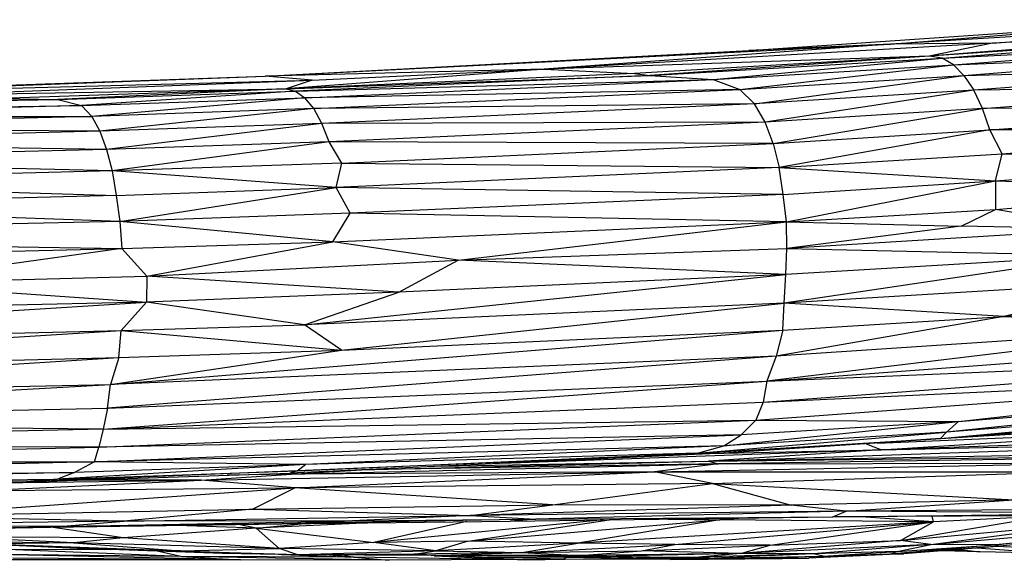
# Paper-space layout '_Izquierda' of a CAD drawing. Header units: millimetres. Extents: x 71 to 677, y -2 to 78.
# Tile 8 of 11: x 468 to 499, y 1 to 18. Entities that reach past the tile are written whole.
import ezdxf

# ---------------------------------------------------------------- set-up
doc = ezdxf.new("R2010")
doc.units = ezdxf.units.MM

psp = doc.layouts.new('_Izquierda')

# ---------------------------------------------------------------- linework, layer by layer
at = {"color": 7, "linetype": 'Continuous', "lineweight": 25}
for p, q in [((491.258, 16.706), (504.221, 17.59)), ((508.305, 17.683), (495.744, 16.914)), ((495.744, 16.914), (504.221, 17.59)), ((498.967, 16.941), (508.305, 17.683)), ((506.97, 17.316), (496.962, 16.531)), ((507.53, 17.262), (496.962, 16.531)), ((497.377, 16.468), (507.53, 17.262)), ((506.97, 17.316), (498.967, 16.941)), ((475.976, 15.903), (495.744, 16.914)), ((498.967, 16.941), (484.798, 16.125)), ((495.744, 16.914), (484.798, 16.125)), ((495.744, 16.914), (491.258, 16.706)), ((498.967, 16.941), (495.744, 16.914)), ((498.967, 16.941), (496.962, 16.531)), ((497.377, 16.468), (506.937, 16.973)), ((497.728, 16.261), (506.937, 16.973)), ((475.976, 15.903), (491.258, 16.706)), ((496.962, 16.531), (484.798, 16.125)), ((496.962, 16.531), (487.653, 15.987)), ((496.962, 16.531), (488.129, 15.918)), ((497.377, 16.468), (496.962, 16.531)), ((497.728, 16.261), (507.571, 16.655)), ((498.063, 15.921), (507.571, 16.655)), ((488.129, 15.918), (497.377, 16.468)), ((490.137, 15.793), (497.377, 16.468)), ((490.137, 15.793), (497.728, 16.261)), ((490.98, 15.478), (497.728, 16.261)), ((497.728, 16.261), (497.377, 16.468)), ((497.728, 16.261), (498.063, 15.921)), ((459.259, 15.28), (475.976, 15.903)), ((460.778, 15.366), (475.976, 15.903)), ((484.798, 16.125), (475.976, 15.903)), ((477.463, 15.775), (475.976, 15.903)), ((484.798, 16.125), (476.643, 15.494)), ((487.653, 15.987), (476.643, 15.494)), ((476.643, 15.494), (488.129, 15.918)), ((488.129, 15.918), (476.932, 15.423)), ((477.463, 15.775), (484.798, 16.125)), ((484.798, 16.125), (487.653, 15.987)), ((487.653, 15.987), (488.129, 15.918)), ((488.129, 15.918), (490.137, 15.793)), ((490.98, 15.478), (498.063, 15.921)), ((491.444, 15.022), (498.063, 15.921)), ((498.063, 15.921), (507.637, 16.166)), ((498.063, 15.921), (498.372, 15.456)), ((507.637, 16.166), (498.372, 15.456)), ((459.259, 15.28), (477.463, 15.775)), ((464.788, 15.288), (477.463, 15.775)), ((477.463, 15.775), (476.643, 15.494)), ((476.932, 15.423), (490.137, 15.793)), ((477.227, 15.214), (490.137, 15.793)), ((490.137, 15.793), (490.98, 15.478)), ((508.028, 15.596), (498.372, 15.456)), ((498.648, 14.879), (508.028, 15.596)), ((464.788, 15.288), (476.643, 15.494)), ((476.643, 15.494), (467.601, 15.197)), ((476.643, 15.494), (469.42, 15.166)), ((469.42, 15.166), (476.932, 15.423)), ((476.932, 15.423), (470.174, 14.969)), ((476.643, 15.494), (476.932, 15.423)), ((476.932, 15.423), (477.227, 15.214)), ((490.98, 15.478), (477.227, 15.214)), ((477.509, 14.872), (490.98, 15.478)), ((490.98, 15.478), (491.444, 15.022)), ((498.372, 15.456), (491.444, 15.022)), ((498.372, 15.456), (491.774, 14.447)), ((498.648, 14.879), (498.372, 15.456)), ((469.42, 15.166), (448.982, 14.684)), ((448.982, 14.684), (470.174, 14.969)), ((453.036, 14.837), (469.42, 15.166)), ((470.174, 14.969), (456.258, 14.614)), ((467.601, 15.197), (469.42, 15.166)), ((469.42, 15.166), (470.174, 14.969)), ((470.174, 14.969), (477.227, 15.214)), ((470.174, 14.969), (470.496, 14.629)), ((477.227, 15.214), (470.496, 14.629)), ((477.509, 14.872), (477.227, 15.214)), ((491.444, 15.022), (477.509, 14.872)), ((491.444, 15.022), (477.77, 14.406)), ((491.774, 14.447), (491.444, 15.022)), ((456.258, 14.614), (470.496, 14.629)), ((470.496, 14.629), (456.484, 14.272)), ((477.509, 14.872), (470.496, 14.629)), ((470.496, 14.629), (470.745, 14.162)), ((477.509, 14.872), (470.745, 14.162)), ((477.77, 14.406), (477.509, 14.872)), ((498.648, 14.879), (491.774, 14.447)), ((492.029, 13.771), (498.648, 14.879)), ((508.287, 14.919), (498.648, 14.879)), ((498.885, 14.203), (498.648, 14.879)), ((498.885, 14.203), (508.287, 14.919)), ((477.77, 14.406), (470.745, 14.162)), ((477.77, 14.406), (470.958, 13.583)), ((491.774, 14.447), (477.77, 14.406)), ((478.001, 13.827), (477.77, 14.406)), ((491.774, 14.447), (478.001, 13.827)), ((492.029, 13.771), (491.774, 14.447)), ((470.745, 14.162), (456.484, 14.272)), ((470.745, 14.162), (456.693, 13.805)), ((470.745, 14.162), (470.958, 13.583)), ((492.029, 13.771), (498.885, 14.203)), ((498.885, 14.203), (492.223, 13.013)), ((499.267, 13.443), (498.885, 14.203)), ((508.497, 14.161), (498.885, 14.203)), ((499.267, 13.443), (508.497, 14.161)), ((470.958, 13.583), (456.693, 13.805)), ((478.001, 13.827), (470.958, 13.583)), ((478.001, 13.827), (471.136, 12.905)), ((478.399, 13.149), (478.001, 13.827)), ((492.029, 13.771), (478.001, 13.827)), ((478.399, 13.149), (492.029, 13.771)), ((492.029, 13.771), (492.223, 13.013)), ((470.958, 13.583), (456.88, 13.226)), ((470.958, 13.583), (471.136, 12.905)), ((492.223, 13.013), (499.267, 13.443)), ((499.06, 12.591), (499.267, 13.443)), ((499.267, 13.443), (508.802, 13.349)), ((471.136, 12.905), (456.88, 13.226)), ((478.399, 13.149), (471.136, 12.905)), ((478.222, 12.377), (478.399, 13.149)), ((478.399, 13.149), (492.223, 13.013)), ((499.06, 12.591), (508.802, 13.349)), ((471.136, 12.905), (457.04, 12.549)), ((471.136, 12.905), (471.263, 12.129)), ((478.222, 12.377), (471.136, 12.905)), ((492.223, 13.013), (478.222, 12.377)), ((492.346, 12.158), (492.223, 13.013)), ((492.223, 13.013), (499.06, 12.591)), ((457.04, 12.549), (471.263, 12.129)), ((492.346, 12.158), (499.06, 12.591)), ((492.45, 11.294), (499.06, 12.591)), ((499.06, 12.591), (499.056, 11.69)), ((499.06, 12.591), (506.795, 12.304)), ((471.263, 12.129), (478.222, 12.377)), ((471.377, 11.308), (478.222, 12.377)), ((478.663, 11.566), (478.222, 12.377)), ((492.346, 12.158), (478.222, 12.377)), ((492.346, 12.158), (478.663, 11.566)), ((492.45, 11.294), (492.346, 12.158)), ((499.056, 11.69), (506.795, 12.304)), ((471.263, 12.129), (457.361, 11.79)), ((471.263, 12.129), (471.377, 11.308)), ((471.377, 11.308), (457.361, 11.79)), ((478.663, 11.566), (471.377, 11.308)), ((478.117, 10.667), (478.663, 11.566)), ((492.45, 11.294), (478.663, 11.566)), ((492.45, 11.294), (499.056, 11.69)), ((497.979, 11.157), (499.056, 11.69)), ((502.587, 11.077), (499.056, 11.69)), ((471.377, 11.308), (449.866, 10.833)), ((471.377, 11.308), (471.448, 10.449)), ((478.117, 10.667), (471.377, 11.308)), ((478.117, 10.667), (492.45, 11.294)), ((482.073, 10.086), (492.45, 11.294)), ((492.462, 10.455), (492.45, 11.294)), ((492.45, 11.294), (497.979, 11.157)), ((497.979, 11.157), (492.462, 10.455)), ((502.587, 11.077), (492.462, 10.455)), ((502.587, 11.077), (497.979, 11.157)), ((449.866, 10.833), (471.448, 10.449)), ((471.448, 10.449), (478.117, 10.667)), ((472.23, 9.577), (478.117, 10.667)), ((482.073, 10.086), (478.117, 10.667)), ((449.904, 9.961), (471.448, 10.449)), ((471.448, 10.449), (463.507, 9.354)), ((471.448, 10.449), (472.23, 9.577)), ((482.073, 10.086), (492.462, 10.455)), ((492.432, 9.63), (492.462, 10.455)), ((492.462, 10.455), (502.551, 10.232)), ((472.23, 9.577), (482.073, 10.086)), ((480.201, 9.071), (482.073, 10.086)), ((492.432, 9.63), (482.073, 10.086)), ((502.551, 10.232), (492.378, 8.728)), ((502.551, 10.232), (492.432, 9.63)), ((463.507, 9.354), (472.23, 9.577)), ((463.507, 9.354), (472.228, 8.76)), ((472.23, 9.577), (472.228, 8.76)), ((480.201, 9.071), (472.23, 9.577)), ((477.221, 8.043), (492.432, 9.63)), ((492.432, 9.63), (480.201, 9.071)), ((492.378, 8.728), (492.432, 9.63)), ((503.917, 9.423), (492.378, 8.728)), ((503.917, 9.423), (499.326, 8.302)), ((512.845, 9.407), (499.326, 8.302)), ((480.201, 9.071), (472.228, 8.76)), ((477.221, 8.043), (480.201, 9.071)), ((472.228, 8.76), (449.911, 8.258)), ((449.972, 7.354), (472.228, 8.76)), ((471.421, 7.865), (472.228, 8.76)), ((477.221, 8.043), (472.228, 8.76)), ((492.378, 8.728), (477.221, 8.043)), ((478.39, 7.24), (492.378, 8.728)), ((492.335, 7.871), (492.378, 8.728)), ((499.326, 8.302), (492.378, 8.728)), ((499.326, 8.302), (492.131, 7.047)), ((492.335, 7.871), (499.326, 8.302)), ((499.326, 8.302), (506.104, 7.985)), ((449.894, 6.495), (471.421, 7.865)), ((449.972, 7.354), (471.421, 7.865)), ((471.092, 6.158), (492.335, 7.871)), ((471.35, 7.005), (471.421, 7.865)), ((471.421, 7.865), (477.221, 8.043)), ((471.421, 7.865), (478.39, 7.24)), ((478.39, 7.24), (477.221, 8.043)), ((478.39, 7.24), (492.335, 7.871)), ((506.104, 7.985), (491.835, 6.256)), ((491.835, 6.256), (512.462, 7.81)), ((506.104, 7.985), (492.131, 7.047)), ((492.335, 7.871), (492.131, 7.047)), ((471.092, 6.158), (478.39, 7.24)), ((471.35, 7.005), (478.39, 7.24)), ((449.828, 5.678), (471.35, 7.005)), ((449.894, 6.495), (471.35, 7.005)), ((492.131, 7.047), (470.989, 5.411)), ((492.131, 7.047), (471.092, 6.158)), ((471.35, 7.005), (471.092, 6.158)), ((491.717, 5.6), (512.186, 7.126)), ((491.835, 6.256), (512.186, 7.126)), ((492.131, 7.047), (491.835, 6.256)), ((470.855, 4.744), (491.835, 6.256)), ((470.989, 5.411), (491.835, 6.256)), ((491.485, 5.032), (511.797, 6.531)), ((491.717, 5.6), (511.797, 6.531)), ((491.835, 6.256), (491.717, 5.6)), ((497.886, 4.988), (511.797, 6.531)), ((449.724, 4.927), (471.092, 6.158)), ((449.828, 5.678), (471.092, 6.158)), ((470.989, 5.411), (471.092, 6.158)), ((511.522, 6.081), (497.508, 4.648)), ((497.886, 4.988), (511.522, 6.081)), ((497.317, 4.451), (511.167, 5.743)), ((511.167, 5.743), (497.508, 4.648)), ((449.724, 4.927), (470.989, 5.411)), ((470.855, 4.744), (491.717, 5.6)), ((470.989, 5.411), (470.855, 4.744)), ((491.717, 5.6), (491.485, 5.032)), ((497.317, 4.451), (509.43, 5.414)), ((470.719, 4.171), (491.485, 5.032)), ((470.855, 4.744), (491.485, 5.032)), ((490.477, 4.218), (497.886, 4.988)), ((491.016, 4.567), (491.485, 5.032)), ((497.886, 4.988), (491.016, 4.567)), ((491.485, 5.032), (497.886, 4.988)), ((497.886, 4.988), (497.508, 4.648)), ((470.855, 4.744), (449.62, 4.257)), ((470.855, 4.744), (449.724, 4.927)), ((470.855, 4.744), (470.719, 4.171)), ((495.323, 4.303), (504.541, 4.685)), ((515.853, 4.823), (495.458, 4.087)), ((495.458, 4.087), (504.541, 4.685)), ((470.583, 3.714), (491.016, 4.567)), ((491.016, 4.567), (470.719, 4.171)), ((489.636, 3.989), (497.508, 4.648)), ((489.636, 3.989), (497.317, 4.451)), ((489.988, 3.737), (511.516, 4.475)), ((500.238, 4.626), (490.468, 3.984)), ((497.317, 4.451), (490.468, 3.984)), ((497.508, 4.648), (490.477, 4.218)), ((490.477, 4.218), (491.016, 4.567)), ((495.458, 4.087), (511.516, 4.475)), ((497.317, 4.451), (497.508, 4.648)), ((497.317, 4.451), (500.238, 4.626)), ((449.487, 3.682), (470.719, 4.171)), ((470.719, 4.171), (449.62, 4.257)), ((490.477, 4.218), (470.583, 3.714)), ((470.583, 3.714), (470.719, 4.171)), ((490.477, 4.218), (477.249, 3.625)), ((495.458, 4.087), (483.458, 3.664)), ((489.636, 3.989), (490.477, 4.218)), ((495.458, 4.087), (489.988, 3.737)), ((489.988, 3.737), (507.093, 4.056)), ((490.42, 3.982), (495.458, 4.087)), ((494.971, 4.28), (495.458, 4.087)), ((490.468, 3.984), (476.76, 3.358)), ((476.987, 3.423), (489.636, 3.989)), ((490.468, 3.984), (476.987, 3.423)), ((489.636, 3.989), (477.249, 3.625)), ((479.016, 3.454), (489.988, 3.737)), ((481.54, 3.576), (489.988, 3.737)), ((489.636, 3.989), (490.468, 3.984)), ((489.988, 3.737), (509.004, 3.94)), ((489.988, 3.737), (490.307, 3.649)), ((509.004, 3.94), (490.307, 3.649)), ((470.583, 3.714), (449.349, 3.22)), ((449.487, 3.682), (470.583, 3.714)), ((477.249, 3.625), (469.409, 3.165)), ((470.583, 3.714), (469.95, 3.377)), ((477.249, 3.625), (469.95, 3.377)), ((477.249, 3.625), (470.583, 3.714)), ((476.797, 3.322), (490.307, 3.649)), ((476.797, 3.322), (479.016, 3.454)), ((476.987, 3.423), (477.249, 3.625)), ((478.714, 3.447), (479.016, 3.454)), ((490.307, 3.649), (479.016, 3.454)), ((479.016, 3.454), (479.256, 3.472)), ((488.282, 3.391), (502.847, 3.681)), ((490.307, 3.649), (488.282, 3.391)), ((490.307, 3.649), (502.847, 3.681)), ((469.95, 3.377), (449.245, 2.885)), ((449.245, 2.885), (469.409, 3.165)), ((449.296, 2.687), (469.409, 3.165)), ((449.349, 3.22), (469.95, 3.377)), ((466.927, 3.045), (473.95, 3.134)), ((467.16, 2.806), (473.95, 3.134)), ((476.987, 3.423), (468.434, 3.081)), ((468.434, 3.081), (476.76, 3.358)), ((469.409, 3.165), (468.434, 3.081)), ((469.409, 3.165), (476.987, 3.423)), ((469.95, 3.377), (469.409, 3.165)), ((473.95, 3.134), (469.806, 3.127)), ((473.95, 3.134), (488.282, 3.391)), ((473.95, 3.134), (476.797, 3.322)), ((476.909, 2.891), (473.95, 3.134)), ((476.797, 3.322), (474.773, 3.292)), ((476.987, 3.423), (476.76, 3.358)), ((488.282, 3.391), (476.797, 3.322)), ((476.909, 2.891), (488.282, 3.391)), ((488.282, 3.391), (501.502, 3.395)), ((490.112, 3.03), (488.282, 3.391)), ((490.112, 3.03), (501.502, 3.395)), ((449.296, 2.687), (468.434, 3.081)), ((468.434, 3.081), (450.088, 2.644)), ((464.183, 1.997), (476.909, 2.891)), ((467.16, 2.806), (476.909, 2.891)), ((475.577, 2.213), (476.909, 2.891)), ((490.112, 3.03), (476.909, 2.891)), ((485.055, 2.349), (476.909, 2.891)), ((485.055, 2.349), (490.112, 3.03)), ((490.112, 3.03), (492.601, 2.345)), ((490.112, 3.03), (499.634, 2.513)), ((499.634, 2.513), (492.601, 2.345)), ((494.342, 2.153), (499.634, 2.513)), ((464.183, 1.997), (475.577, 2.213)), ((475.577, 2.213), (471.504, 1.841)), ((475.577, 2.213), (485.055, 2.349)), ((475.577, 2.213), (482.467, 2.017)), ((482.467, 2.017), (485.055, 2.349)), ((492.601, 2.345), (482.467, 2.017)), ((492.601, 2.345), (485.055, 2.349)), ((494.342, 2.153), (492.601, 2.345)), ((505.943, 2.238), (494.342, 2.153)), ((471.504, 1.841), (464.183, 1.997)), ((471.504, 1.841), (482.467, 2.017)), ((484.526, 1.897), (476.5, 1.75)), ((482.467, 2.017), (478.739, 1.843)), ((478.739, 1.843), (484.526, 1.897)), ((486.664, 1.877), (479.415, 1.166)), ((482.389, 1.204), (490.35, 1.882)), ((482.389, 1.204), (486.852, 1.88)), ((494.342, 2.153), (482.467, 2.017)), ((482.467, 2.017), (484.526, 1.897)), ((483.716, 1.838), (493.916, 1.972)), ((484.526, 1.897), (483.716, 1.838)), ((494.342, 2.153), (484.526, 1.897)), ((484.526, 1.897), (493.916, 1.972)), ((490.35, 1.882), (485.857, 1.141)), ((488.714, 1.904), (490.35, 1.882)), ((491.229, 1.937), (490.35, 1.882)), ((497.096, 1.813), (490.35, 1.882)), ((493.916, 1.972), (494.342, 2.153)), ((493.916, 1.972), (503.155, 2.091)), ((501.257, 2.016), (493.916, 1.972)), ((503.155, 2.091), (494.342, 2.153)), ((497.096, 1.813), (494.805, 1.978)), ((496.056, 1.227), (500.636, 1.998)), ((497.096, 1.813), (497.052, 1.991)), ((500.636, 1.998), (497.096, 1.813)), ((461.561, 1.512), (469.464, 1.664)), ((461.561, 1.512), (469.188, 1.643)), ((471.504, 1.841), (462.693, 1.718)), ((469.464, 1.664), (462.693, 1.718)), ((469.188, 1.643), (476.5, 1.75)), ((469.188, 1.643), (469.464, 1.664)), ((471.491, 1.312), (469.202, 1.643)), ((469.464, 1.664), (478.739, 1.843)), ((469.464, 1.664), (471.504, 1.841)), ((476.5, 1.75), (469.464, 1.664)), ((475.689, 1.616), (471.491, 1.312)), ((478.739, 1.843), (471.504, 1.841)), ((475.689, 1.616), (473.183, 1.701)), ((475.689, 1.616), (475.136, 1.73)), ((479.306, 1.784), (475.689, 1.616)), ((475.689, 1.616), (477.112, 1.757)), ((475.689, 1.616), (479.415, 1.166)), ((476.419, 0.973), (475.689, 1.616)), ((476.5, 1.75), (478.739, 1.843)), ((476.5, 1.75), (483.716, 1.838)), ((482.354, 1.822), (479.415, 1.166)), ((497.096, 1.813), (485.857, 1.141)), ((488.926, 1.104), (497.096, 1.813)), ((491.937, 1.073), (497.096, 1.813)), ((496.056, 1.227), (502.474, 1.823)), ((496.056, 1.227), (497.096, 1.813)), ((497.015, 1.101), (502.474, 1.823)), ((497.015, 1.101), (505.15, 1.792)), ((506.323, 1.72), (498.985, 1.027)), ((499.071, 1.088), (505.15, 1.792)), ((506.069, 1.738), (499.071, 1.088)), ((506.069, 1.738), (499.192, 1.051)), ((506.323, 1.72), (499.192, 1.051)), ((463.685, 1.247), (469.93, 1.152)), ((471.491, 1.312), (466.054, 1.343)), ((469.93, 1.152), (466.054, 1.343)), ((471.491, 1.312), (469.93, 1.152)), ((476.419, 0.973), (471.491, 1.312)), ((467.209, 1.116), (470.488, 0.965)), ((469.93, 1.152), (467.271, 1.114)), ((467.271, 1.114), (473.299, 0.904)), ((470.488, 0.965), (467.271, 1.114)), ((467.547, 0.953), (471.082, 0.944)), ((473.31, 0.715), (467.547, 0.953)), ((476.419, 0.973), (469.93, 1.152)), ((469.93, 1.152), (473.299, 0.904)), ((473.299, 0.904), (470.488, 0.965)), ((477.013, 0.776), (470.488, 0.965)), ((474.623, 0.82), (470.488, 0.965)), ((473.299, 0.904), (476.419, 0.973)), ((479.415, 1.166), (476.419, 0.973)), ((481.373, 0.9), (476.419, 0.973)), ((477.013, 0.776), (476.419, 0.973)), ((482.389, 1.204), (479.415, 1.166)), ((481.373, 0.9), (479.415, 1.166)), ((482.389, 1.204), (481.373, 0.9)), ((485.857, 1.141), (481.373, 0.9)), ((485.857, 1.141), (482.389, 1.204)), ((484.084, 0.849), (485.857, 1.141)), ((484.084, 0.849), (488.926, 1.104)), ((488.926, 1.104), (485.857, 1.141)), ((487.869, 0.896), (488.926, 1.104)), ((487.869, 0.896), (491.937, 1.073)), ((491.937, 1.073), (488.926, 1.104)), ((496.056, 1.227), (490.999, 0.82)), ((497.015, 1.101), (490.999, 0.82)), ((490.999, 0.82), (491.937, 1.073)), ((491.937, 1.073), (496.056, 1.227)), ((497.015, 1.101), (493.291, 0.802)), ((499.071, 1.088), (495.72, 0.795)), ((499.192, 1.051), (495.72, 0.795)), ((495.948, 0.873), (497.015, 1.101)), ((495.948, 0.873), (499.071, 1.088)), ((498.985, 1.027), (495.949, 0.789)), ((497.015, 1.101), (496.056, 1.227)), ((499.192, 1.051), (496.165, 0.807)), ((498.985, 1.027), (496.165, 0.807)), ((499.071, 1.088), (497.015, 1.101)), ((497.918, 0.943), (498.561, 0.871)), ((500.636, 0.826), (498.473, 0.987)), ((499.192, 1.051), (498.985, 1.027)), ((499.071, 1.088), (499.192, 1.051)), ((502.958, 0.854), (499.074, 1.036)), ((473.31, 0.715), (467.501, 0.779)), ((475.198, 0.615), (467.501, 0.779)), ((475.198, 0.615), (468, 0.668)), ((473.31, 0.715), (472.521, 0.894)), ((473.299, 0.904), (477.013, 0.776)), ((478.777, 0.701), (473.31, 0.715)), ((479.891, 0.6), (473.31, 0.715)), ((473.31, 0.715), (475.198, 0.615)), ((477.013, 0.776), (474.623, 0.82)), ((476.489, 0.786), (478.777, 0.701)), ((481.373, 0.9), (477.013, 0.776)), ((480.689, 0.796), (477.013, 0.776)), ((481.224, 0.747), (477.013, 0.776)), ((478.777, 0.701), (477.863, 0.77)), ((478.487, 0.766), (478.777, 0.701)), ((484.197, 0.619), (478.777, 0.701)), ((478.777, 0.701), (479.891, 0.6)), ((483.822, 0.625), (479.891, 0.6)), ((480.689, 0.796), (481.373, 0.9)), ((484.084, 0.849), (480.689, 0.796)), ((481.224, 0.747), (480.689, 0.796)), ((481.224, 0.747), (484.084, 0.849)), ((485.934, 0.756), (481.224, 0.747)), ((486.573, 0.719), (481.224, 0.747)), ((481.322, 0.746), (484.197, 0.619)), ((481.373, 0.9), (484.084, 0.849)), ((482.823, 0.704), (481.809, 0.744)), ((482.368, 0.741), (482.823, 0.704)), ((485.494, 0.692), (482.823, 0.704)), ((485.415, 0.635), (482.823, 0.704)), ((482.823, 0.704), (484.197, 0.619)), ((484.084, 0.849), (487.869, 0.896)), ((484.084, 0.849), (485.934, 0.756)), ((485.415, 0.635), (484.197, 0.619)), ((484.197, 0.619), (485.46, 0.635)), ((485.494, 0.692), (484.597, 0.729)), ((485.02, 0.724), (484.862, 0.728)), ((486.573, 0.719), (485.02, 0.724)), ((485.66, 0.721), (485.02, 0.724)), ((485.494, 0.692), (485.025, 0.724)), ((485.494, 0.692), (485.415, 0.635)), ((488.785, 0.622), (485.415, 0.635)), ((485.525, 0.721), (485.494, 0.692)), ((488.994, 0.641), (485.494, 0.692)), ((488.785, 0.622), (485.494, 0.692)), ((485.66, 0.721), (489.679, 0.7)), ((485.66, 0.721), (486.573, 0.719)), ((487.871, 0.693), (485.66, 0.721)), ((485.934, 0.756), (487.869, 0.896)), ((490.999, 0.82), (485.934, 0.756)), ((486.573, 0.719), (485.934, 0.756)), ((490.999, 0.82), (486.573, 0.719)), ((486.573, 0.719), (489.679, 0.7)), ((488.994, 0.641), (487.462, 0.698)), ((490.999, 0.82), (487.869, 0.896)), ((489.679, 0.7), (487.871, 0.693)), ((487.871, 0.693), (490.17, 0.671)), ((489.728, 0.644), (488.194, 0.69)), ((489.728, 0.644), (488.514, 0.687)), ((488.615, 0.686), (489.974, 0.641)), ((488.678, 0.685), (489.974, 0.641)), ((488.785, 0.622), (492.317, 0.659)), ((488.785, 0.622), (488.994, 0.641)), ((488.994, 0.641), (489.728, 0.644)), ((490.999, 0.82), (489.679, 0.7)), ((493.291, 0.802), (489.679, 0.7)), ((489.679, 0.7), (490.17, 0.671)), ((489.974, 0.641), (489.728, 0.644)), ((489.974, 0.641), (491.77, 0.654)), ((493.291, 0.802), (490.17, 0.671)), ((490.17, 0.671), (493.608, 0.735)), ((490.17, 0.671), (491.77, 0.654)), ((493.291, 0.802), (490.999, 0.82)), ((495.72, 0.795), (491.77, 0.654)), ((491.77, 0.654), (493.608, 0.735)), ((491.77, 0.654), (493.158, 0.667)), ((496.165, 0.807), (493.158, 0.667)), ((495.72, 0.795), (493.158, 0.667)), ((495.949, 0.789), (493.158, 0.667)), ((495.948, 0.873), (493.291, 0.802)), ((493.608, 0.735), (493.291, 0.802)), ((493.608, 0.735), (495.948, 0.873)), ((495.72, 0.795), (495.948, 0.873)), ((495.72, 0.795), (496.165, 0.807)), ((496.165, 0.807), (495.949, 0.789)), ((498.561, 0.871), (497.382, 0.901)), ((498.561, 0.871), (497.638, 0.921)), ((500.636, 0.826), (498.561, 0.871)), ((475.198, 0.615), (467.956, 0.613)), ((479.891, 0.6), (475.198, 0.615))]:
    psp.add_line(p, q, dxfattribs=at)

doc.saveas('drawing.dxf')
